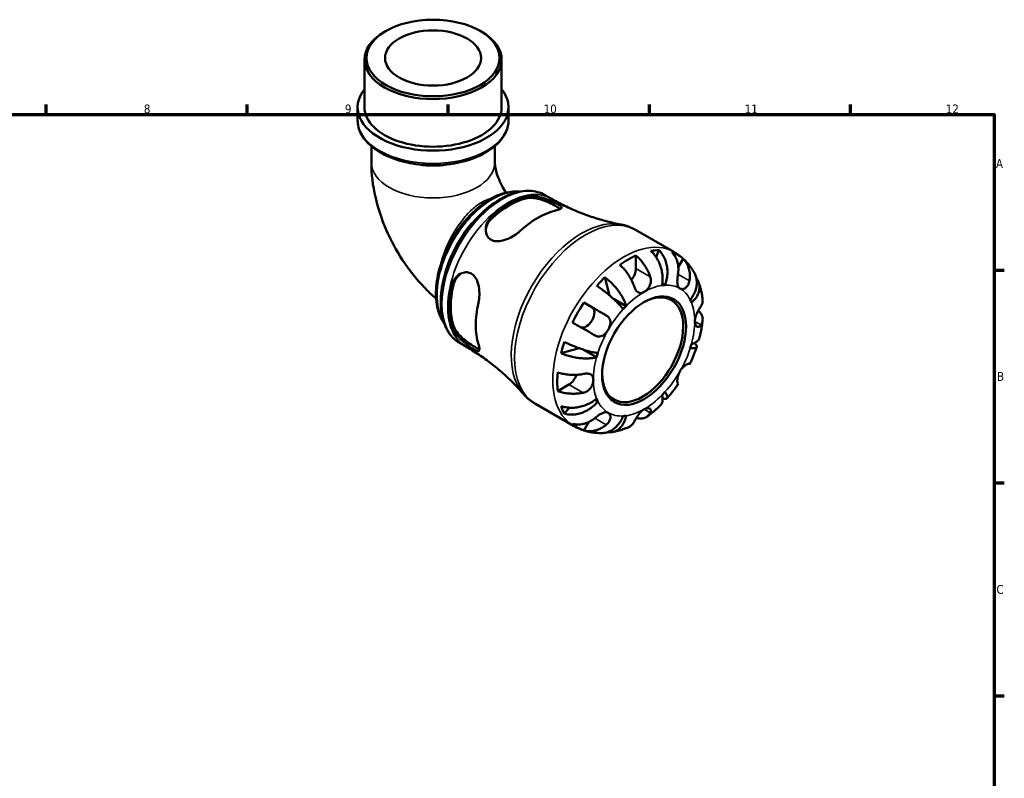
# Model space of a CAD drawing. Header units: millimetres. Extents: x 0 to 902, y -213 to 607.
# Tile 5 of 5: x 481 to 825, y 343 to 607. Entities that reach past the tile are written whole.
import ezdxf

# ---------------------------------------------------------------- set-up
doc = ezdxf.new("R2010")
doc.units = ezdxf.units.MM
for name, color, linetype, lineweight in [('Border (ANSI)', 7, 'Continuous', 70), ('Visible (ANSI)', 7, 'Continuous', 50), ('Visible Narrow (ANSI)', 7, 'Continuous', 35)]:
    doc.layers.add(name, color=color, linetype=linetype, lineweight=lineweight)
doc.styles.add('Note Text (ANSI)', font='tahoma.ttf')

# ---------------------------------------------------------------- blocks, each defined once
blk = doc.blocks.new('Borders Default Border')
at = {"layer": 'Border (ANSI)'}
for p, q in [((490.58, 574), (490.58, 577.45)), ((560.67, 574), (560.67, 577.45)), ((630.75, 574), (630.75, 577.45)), ((700.83, 574), (700.83, 577.45)), ((770.92, 574), (770.92, 577.45)), ((821, 519.75), (824.45, 519.75)), ((821, 445.5), (824.45, 445.5)), ((821, 371.25), (824.45, 371.25))]:
    blk.add_line(p, q, dxfattribs=at)
at = {"layer": 'Border (ANSI)', "flags": 128}
blk.add_lwpolyline([(20, 20), (20, 574), (821, 574), (821, 20), (20, 20)], dxfattribs=at)
at = {"layer": 'Border (ANSI)', "attachment_point": 7, "style": 'Note Text (ANSI)'}
for s, insert, char_height in [('8', (524.63, 574.33), 3.05), ('9', (594.7, 574.34), 3.05), ('10', (663.96, 574.34), 3.048), ('11', (734.04, 574.4), 3.048), ('12', (804.13, 574.4), 3.048), ('A', (821.63, 555.35), 3.05), ('B', (821.99, 481.1), 3.05), ('C', (821.8, 406.8), 3.05)]:
    blk.add_mtext(s, dxfattribs=dict(at, insert=insert, char_height=char_height))

msp = doc.modelspace()

# ---------------------------------------------------------------- linework, layer by layer
at = {"layer": 'Visible (ANSI)'}
for p, q in [((608.971, 603.087), (608.474, 602.798)), ((641.909, 603.087), (642.406, 602.798)), ((601.538, 576.507), (601.538, 593.103)), ((649.341, 576.507), (649.341, 593.103)), ((599.148, 572.017), (599.148, 576.507)), ((651.731, 572.017), (651.731, 576.507)), ((603.928, 562.908), (603.928, 557.266)), ((646.951, 562.908), (646.951, 557.266)), ((664.416, 545.88), (666.438, 544.715)), ((696.049, 533.722), (709.374, 526.049)), ((704.137, 526.685), (703.175, 524.242)), ((696.151, 524.793), (696.151, 520.241)), ((712.606, 523.679), (710.912, 520.745)), ((685.341, 517.219), (686.965, 510.896)), ((706.263, 514.464), (705.325, 515.004)), ((678.038, 508.398), (680.822, 506.783)), ((692.74, 507.177), (688.269, 509.752)), ((634.724, 494.318), (636.746, 493.154)), ((676.369, 492.478), (670.046, 490.727)), ((682.439, 489.335), (677.87, 491.966)), ((672.816, 479.825), (668.879, 477.558)), ((682.872, 473.949), (681.932, 474.49)), ((661.117, 473.061), (674.442, 465.388)), ((672.866, 471.74), (671.22, 469.672)), ((679.748, 466.768), (678.038, 463.807))]:
    msp.add_line(p, q, dxfattribs=at)
for centre, major_axis, ratio in [((625.44, 593.675), (-23.201, 0), 0.5758617), ((625.44, 593.675), (-16.731, 0), 0.5758617), ((698.979, 491.646), (-10.33, -17.938), 0.5780931)]:
    msp.add_ellipse(centre, major_axis=major_axis, ratio=ratio, dxfattribs=at)
for centre, major_axis, ratio, start_param, end_param in [((625.44, 593.103), (-23.901, 0), 0.5758617, 5.5016397, 10.2063236), ((625.44, 576.507), (-26.292, 0), 0.5758617, 5.8534856, 9.8544776), ((625.44, 576.507), (-23.901, 0), 0.5758617, 0, 3.1415927), ((652.045, 518.674), (14.847, 25.782), 0.5780931, 0.4831892, 1.0837397), ((652.045, 518.674), (14.447, 25.088), 0.5780931, 0.4746049, 1.092324), ((661.944, 512.973), (-15.245, -26.474), 0.5780931, 3.6328631, 4.2172511), ((693.322, 494.904), (17.365, 30.155), 0.5780931, 0.328385, 0.4531457), ((693.322, 494.904), (17.365, 30.155), 0.5780931, 6.1660477, 6.3964555), ((693.322, 494.904), (17.365, 30.155), 0.5780931, 0.6682605, 0.8986684), ((693.322, 518.613), (-1.996, -3.466), 0.5780931, 1.2293367, 2.3542608), ((693.322, 494.904), (17.365, 30.155), 0.5780931, 1.1137832, 1.2385439), ((652.045, 518.674), (14.847, 25.782), 0.5780931, 2.0539855, 2.654536), ((652.045, 518.674), (14.447, 25.088), 0.5780931, 2.0454012, 2.6631203), ((698.484, 491.931), (9.981, 17.332), 0.5780931, 2.3715442, 7.0532338), ((698.979, 491.646), (12.476, 21.665), 0.5780931, 0.3587599, 0.4227708), ((661.944, 512.973), (-15.245, -26.474), 0.5780931, 5.2036594, 5.7880475), ((693.322, 494.904), (17.365, 30.155), 0.5780931, 1.4536587, 1.6840665), ((698.979, 491.646), (12.476, 21.665), 0.5780931, 5.8565471, 5.920558), ((678.822, 503.318), (1.996, 3.466), 0.5780931, 3.2060129, 6.2812516), ((698.979, 491.646), (-12.476, -21.665), 0.5780931, 4.2857507, 4.3497617), ((693.322, 494.904), (17.365, 30.155), 0.5780931, 1.8991814, 2.023942), ((698.979, 491.646), (-12.476, -21.665), 0.5780931, 5.0711489, 5.1351598), ((698.979, 491.646), (12.476, 21.665), 0.5780931, 5.0711489, 5.1351598), ((693.322, 494.904), (17.365, 30.155), 0.5780931, 2.2390569, 2.4694647), ((672.816, 483.095), (-1.996, -3.466), 0.5780931, 0.7834645, 1.9156896), ((698.979, 491.646), (12.476, 21.665), 0.5780931, 4.2857507, 4.3497617), ((698.979, 491.646), (-12.476, -21.665), 0.5780931, 5.8565471, 5.920558), ((693.322, 494.904), (-17.365, -30.155), 0.5780931, 5.8261722, 5.9509328), ((698.979, 491.646), (-12.476, -21.665), 0.5780931, 0.3587599, 0.4227708), ((693.322, 494.904), (-17.365, -30.155), 0.5780931, 6.1660477, 6.3964555)]:
    msp.add_ellipse(centre, major_axis=major_axis, ratio=ratio, start_param=start_param, end_param=end_param, dxfattribs=at)
for points, knots in [([(599.148, 572.017), (599.148, 570.398), (599.563, 568.783), (601.17, 565.681), (602.4, 564.203), (605.594, 561.497), (607.602, 560.287), (612.152, 558.305), (614.7, 557.538), (620.058, 556.521), (622.867, 556.269), (628.471, 556.298), (631.266, 556.578), (636.578, 557.646), (639.094, 558.434), (643.601, 560.463), (645.592, 561.705), (648.81, 564.544), (650.048, 566.141), (651.417, 569.197), (651.731, 570.606), (651.731, 572.017)], [3.9269908, 3.9269908, 3.9269908, 3.9269908, 4.2168002, 4.2168002, 4.5239754, 4.5239754, 4.8503576, 4.8503576, 5.1793387, 5.1793387, 5.5068133, 5.5068133, 5.8336304, 5.8336304, 6.1611757, 6.1611757, 6.4902057, 6.4902057, 6.8160213, 6.8160213, 7.0685835, 7.0685835, 7.0685835, 7.0685835]), ([(603.928, 557.266), (603.928, 553.151), (604.442, 549.135), (606.229, 541.303), (607.507, 537.487), (610.705, 530.12), (612.626, 526.57), (617.037, 519.852), (619.526, 516.684), (623.622, 512.371), (625.019, 511.027), (626.484, 509.753)], [3.1415927, 3.1415927, 3.1415927, 3.1415927, 3.4364178, 3.4364178, 3.731243, 3.731243, 4.0260682, 4.0260682, 4.3208934, 4.3208934, 4.4632005, 4.4632005, 4.4632005, 4.4632005]), ([(646.951, 557.266), (646.951, 557.014), (646.97, 556.631), (647.099, 555.647), (647.212, 555.036), (647.571, 553.625), (647.826, 552.814), (648.494, 551.066), (648.917, 550.125), (649.843, 548.351), (650.335, 547.517), (650.859, 546.727)], [3.14159265, 3.14159265, 3.14159265, 3.14159265, 3.30332528, 3.30332528, 3.47322959, 3.47322959, 3.65688591, 3.65688591, 3.85384725, 3.85384725, 4.03343137, 4.03343137, 4.03343137, 4.03343137]), ([(655.506, 547.085), (655.266, 547.11), (655.024, 547.127), (653.842, 547.176), (652.877, 547.109), (650.884, 546.768), (649.853, 546.486), (647.763, 545.714), (646.702, 545.22), (644.587, 544.033), (643.532, 543.34), (641.459, 541.778), (640.44, 540.909), (638.464, 539.019), (637.507, 538), (635.676, 535.837), (634.802, 534.695), (633.158, 532.316), (632.388, 531.079), (630.968, 528.542), (630.319, 527.241), (629.157, 524.607), (628.645, 523.272), (627.772, 520.603), (627.41, 519.267), (626.849, 516.625), (626.649, 515.32), (626.42, 512.769), (626.39, 511.526), (626.507, 509.133), (626.653, 507.983), (627.122, 505.817), (627.442, 504.798), (628.226, 502.99), (628.674, 502.188), (629.195, 501.46)], [7.3242718, 7.3242718, 7.3242718, 7.3242718, 7.3643572, 7.3643572, 7.5183961, 7.5183961, 7.6780925, 7.6780925, 7.8410851, 7.8410851, 8.0052848, 8.0052848, 8.1695713, 8.1695713, 8.3335333, 8.3335333, 8.4971272, 8.4971272, 8.6604676, 8.6604676, 8.8237529, 8.8237529, 8.9871316, 8.9871316, 9.1507791, 9.1507791, 9.3147994, 9.3147994, 9.4791328, 9.4791328, 9.6433179, 9.6433179, 9.8059228, 9.8059228, 9.9545691, 9.9545691, 9.9545691, 9.9545691]), ([(664.416, 545.88), (662.823, 546.797), (660.998, 547.301), (657.031, 547.465), (654.878, 547.084), (650.413, 545.459), (648.094, 544.167), (643.586, 540.813), (641.398, 538.745), (637.382, 534.059), (635.552, 531.444), (632.424, 525.927), (631.125, 523.026), (629.184, 517.213), (628.544, 514.303), (628, 508.747), (628.1, 506.103), (629.07, 501.364), (629.936, 499.262), (632.147, 496.21), (633.346, 495.111), (634.724, 494.318)], [5.4997209, 5.4997209, 5.4997209, 5.4997209, 5.7929356, 5.7929356, 6.1019464, 6.1019464, 6.4276795, 6.4276795, 6.7555425, 6.7555425, 7.0820997, 7.0820997, 7.4080963, 7.4080963, 7.7347334, 7.7347334, 8.0626536, 8.0626536, 8.3877728, 8.3877728, 8.6413135, 8.6413135, 8.6413135, 8.6413135]), ([(658.267, 545.492), (658.472, 545.537), (658.689, 545.57), (659.587, 545.656), (660.342, 545.619), (662.069, 545.356), (663.056, 545.101), (664.813, 544.523), (665.581, 544.229), (666.881, 543.683), (667.416, 543.44), (668.384, 542.972), (668.801, 542.753), (669.583, 542.293), (669.886, 542.071), (670.269, 541.622), (670.269, 541.41), (669.876, 541.026), (669.508, 540.852), (668.733, 540.613), (668.465, 540.542), (668.167, 540.474)], [-2.4578268, -2.4578268, -2.4578268, -2.4578268, -2.3666352, -2.3666352, -2.0973585, -2.0973585, -1.7850668, -1.7850668, -1.5391239, -1.5391239, -1.3442775, -1.3442775, -1.1470909, -1.1470909, -0.8924186, -0.8924186, -0.5700865, -0.5700865, -0.2686379, -0.2686379, -0.135989, -0.135989, -0.135989, -0.135989]), ([(658.267, 544.805), (658.915, 544.939), (659.728, 544.957), (661.492, 544.743), (662.444, 544.513), (664.173, 543.961), (665.072, 543.61), (666.755, 542.854), (667.54, 542.45), (668.794, 541.728), (669.325, 541.374), (669.703, 541.042), (669.729, 541.018), (669.754, 540.995)], [1.0675684, 1.0675684, 1.0675684, 1.0675684, 1.3561218, 1.3561218, 1.6446752, 1.6446752, 1.9107156, 1.9107156, 2.1767561, 2.1767561, 2.4427965, 2.4427965, 2.4630909, 2.4630909, 2.4630909, 2.4630909]), ([(666.438, 544.715), (668.028, 543.8), (669.649, 542.94), (672.925, 541.344), (674.581, 540.607), (677.894, 539.266), (679.552, 538.661), (682.84, 537.583), (684.47, 537.109), (687.674, 536.29), (689.247, 535.944), (690.78, 535.657)], [5.49972085, 5.49972085, 5.49972085, 5.49972085, 5.5397163, 5.5397163, 5.57971174, 5.57971174, 5.61970719, 5.61970719, 5.65970263, 5.65970263, 5.69969808, 5.69969808, 5.69969808, 5.69969808]), ([(655.722, 533.307), (655.459, 533.064), (655.177, 532.826), (654.159, 532.035), (653.357, 531.521), (651.633, 530.626), (650.706, 530.253), (648.962, 529.812), (648.141, 529.718), (646.802, 529.838), (646.269, 529.98), (645.349, 530.448), (644.968, 530.757), (644.286, 531.595), (644.031, 532.145), (643.719, 533.496), (643.735, 534.317), (644.125, 535.958), (644.514, 536.778), (645.3, 537.796), (645.549, 538.07), (645.822, 538.325)], [-2.480382, -2.480382, -2.480382, -2.480382, -2.3632864, -2.3632864, -2.0797682, -2.0797682, -1.7797913, -1.7797913, -1.5082102, -1.5082102, -1.3050069, -1.3050069, -1.1133462, -1.1133462, -0.8807716, -0.8807716, -0.5859506, -0.5859506, -0.278928, -0.278928, -0.1569413, -0.1569413, -0.1569413, -0.1569413]), ([(643.786, 533.459), (643.833, 534.111), (643.995, 534.795), (644.63, 536.263), (645.174, 537.026), (645.822, 537.638)], [0.59173766, 0.59173766, 0.59173766, 0.59173766, 0.82063425, 0.82063425, 1.10918766, 1.10918766, 1.10918766, 1.10918766]), ([(696.049, 533.722), (695.722, 533.91), (695.388, 534.087), (694.711, 534.417), (694.366, 534.571), (693.668, 534.854), (693.314, 534.983), (692.6, 535.217), (692.24, 535.322), (691.513, 535.508), (691.147, 535.588), (690.78, 535.657)], [5.49972085, 5.49972085, 5.49972085, 5.49972085, 5.5397163, 5.5397163, 5.57971174, 5.57971174, 5.61970719, 5.61970719, 5.65970263, 5.65970263, 5.69969808, 5.69969808, 5.69969808, 5.69969808]), ([(705.218, 514.362), (705.328, 514.917), (705.405, 515.548), (705.454, 516.843), (705.426, 517.506), (705.294, 518.723), (705.178, 519.389), (704.847, 520.697), (704.633, 521.339), (704.17, 522.477), (703.88, 523.076), (703.222, 524.201), (702.854, 524.726), (702.141, 525.601), (701.733, 526.032), (701.303, 526.411)], [4.4593823, 4.4593823, 4.4593823, 4.4593823, 4.6457401, 4.6457401, 4.832098, 4.832098, 5.0177489, 5.0177489, 5.2033998, 5.2033998, 5.388581, 5.388581, 5.5737621, 5.5737621, 5.753847, 5.753847, 5.753847, 5.753847]), ([(704.137, 526.685), (704.543, 526.305), (704.915, 525.87), (705.543, 524.987), (705.854, 524.456), (706.376, 523.318), (706.588, 522.711), (706.891, 521.558), (707.011, 520.906), (707.137, 519.579), (707.144, 518.903), (707.067, 517.666), (706.977, 516.991), (706.686, 515.673), (706.486, 515.03), (706.263, 514.464)], [0.1897184, 0.1897184, 0.1897184, 0.1897184, 0.3698032, 0.3698032, 0.5549844, 0.5549844, 0.7401655, 0.7401655, 0.9258164, 0.9258164, 1.1114673, 1.1114673, 1.2978252, 1.2978252, 1.484183, 1.484183, 1.484183, 1.484183]), ([(710.8, 518.312), (710.874, 518.775), (710.921, 519.262), (710.951, 520.383), (710.905, 521.014), (710.726, 522.13), (710.577, 522.718), (710.161, 523.823), (709.895, 524.34), (709.335, 525.201), (708.992, 525.626), (708.606, 526)], [4.90264375, 4.90264375, 4.90264375, 4.90264375, 5.04224508, 5.04224508, 5.22854914, 5.22854914, 5.41380406, 5.41380406, 5.59905898, 5.59905898, 5.77859995, 5.77859995, 5.77859995, 5.77859995]), ([(716.537, 518.686), (716.21, 519.273), (715.853, 519.848), (715.077, 520.968), (714.657, 521.513), (713.756, 522.56), (713.274, 523.063), (712.252, 524.018), (711.711, 524.468), (710.578, 525.308), (709.986, 525.696), (709.374, 526.049)], [5.16582844, 5.16582844, 5.16582844, 5.16582844, 5.23260693, 5.23260693, 5.29938541, 5.29938541, 5.36616389, 5.36616389, 5.43294237, 5.43294237, 5.49972085, 5.49972085, 5.49972085, 5.49972085]), ([(696.151, 524.793), (696.602, 524.425), (697.044, 524.01), (697.838, 523.171), (698.261, 522.669), (699.052, 521.6), (699.419, 521.033), (700.037, 519.96), (700.345, 519.355), (700.808, 518.281), (700.984, 517.817), (701.129, 517.375)], [0.18972425, 0.18972425, 0.18972425, 0.18972425, 0.36926522, 0.36926522, 0.55452014, 0.55452014, 0.73977506, 0.73977506, 0.92607912, 0.92607912, 1.06568045, 1.06568045, 1.06568045, 1.06568045]), ([(712.606, 523.679), (712.992, 523.305), (713.335, 522.88), (713.895, 522.019), (714.161, 521.502), (714.577, 520.396), (714.726, 519.808), (714.905, 518.692), (714.951, 518.062), (714.921, 516.94), (714.874, 516.454), (714.8, 515.991)], [0.18972425, 0.18972425, 0.18972425, 0.18972425, 0.36926522, 0.36926522, 0.55452014, 0.55452014, 0.73977506, 0.73977506, 0.92607912, 0.92607912, 1.06568045, 1.06568045, 1.06568045, 1.06568045]), ([(631.949, 514.296), (632.012, 514.569), (632.091, 514.836), (632.464, 515.86), (632.873, 516.549), (633.963, 517.799), (634.677, 518.322), (636.056, 518.88), (636.695, 518.993), (637.818, 518.906), (638.296, 518.766), (639.187, 518.276), (639.586, 517.932), (640.377, 516.955), (640.722, 516.281), (641.305, 514.597), (641.491, 513.547), (641.629, 511.478), (641.598, 510.46), (641.42, 509.065), (641.347, 508.651), (641.258, 508.255)], [-2.4578268, -2.4578268, -2.4578268, -2.4578268, -2.3666352, -2.3666352, -2.0973585, -2.0973585, -1.7850668, -1.7850668, -1.5391239, -1.5391239, -1.3442775, -1.3442775, -1.1470909, -1.1470909, -0.8924186, -0.8924186, -0.5700865, -0.5700865, -0.2686379, -0.2686379, -0.135989, -0.135989, -0.135989, -0.135989]), ([(632.543, 514.638), (632.749, 515.506), (633.139, 516.36), (634.097, 517.651), (634.613, 518.137), (635.16, 518.505)], [1.06756841, 1.06756841, 1.06756841, 1.06756841, 1.35612182, 1.35612182, 1.58657376, 1.58657376, 1.58657376, 1.58657376]), ([(695.472, 514.117), (695.327, 514.559), (695.151, 515.023), (694.688, 516.097), (694.38, 516.702), (693.762, 517.776), (693.395, 518.343), (692.605, 519.412), (692.181, 519.913), (691.387, 520.752), (690.946, 521.168), (690.494, 521.535)], [4.90264375, 4.90264375, 4.90264375, 4.90264375, 5.04224508, 5.04224508, 5.22854914, 5.22854914, 5.41380406, 5.41380406, 5.59905898, 5.59905898, 5.77859995, 5.77859995, 5.77859995, 5.77859995]), ([(711.479, 513.297), (711.331, 513.383), (711.2, 513.497), (710.967, 513.788), (710.869, 513.967), (710.686, 514.458), (710.621, 514.789), (710.558, 515.512), (710.557, 515.892), (710.59, 516.571), (710.614, 516.855), (710.673, 517.418), (710.708, 517.694), (710.764, 518.082), (710.782, 518.198), (710.8, 518.312)], [0, 0, 0, 0, 0.08884908, 0.08884908, 0.18379648, 0.18379648, 0.31419699, 0.31419699, 0.43784665, 0.43784665, 0.52411276, 0.52411276, 0.60765264, 0.60765264, 0.6434969, 0.6434969, 0.6434969, 0.6434969]), ([(715.086, 509.343), (715.465, 509.819), (715.835, 510.364), (716.458, 511.488), (716.711, 512.069), (717.075, 513.139), (717.219, 513.728), (717.374, 514.893), (717.384, 515.469), (717.3, 516.494), (717.197, 517.038), (716.899, 517.955), (716.729, 518.339), (716.537, 518.686)], [4.4593823, 4.4593823, 4.4593823, 4.4593823, 4.6457401, 4.6457401, 4.832098, 4.832098, 5.0177489, 5.0177489, 5.2033998, 5.2033998, 5.388581, 5.388581, 5.5333978, 5.5333978, 5.5333978, 5.5333978]), ([(685.341, 517.219), (685.818, 516.867), (686.296, 516.476), (687.174, 515.696), (687.653, 515.235), (688.577, 514.263), (689.021, 513.753), (689.793, 512.794), (690.192, 512.257), (690.92, 511.178), (691.249, 510.636), (691.787, 509.652), (692.045, 509.122), (692.467, 508.098), (692.63, 507.605), (692.74, 507.177)], [0.1897184, 0.1897184, 0.1897184, 0.1897184, 0.3698032, 0.3698032, 0.5549844, 0.5549844, 0.7401655, 0.7401655, 0.9258164, 0.9258164, 1.1114673, 1.1114673, 1.2978252, 1.2978252, 1.484183, 1.484183, 1.484183, 1.484183]), ([(701.129, 517.375), (701.195, 517.174), (701.246, 516.968), (701.314, 516.563), (701.333, 516.365), (701.342, 515.917), (701.325, 515.668), (701.216, 514.982), (701.078, 514.558), (700.665, 513.714), (700.382, 513.312), (699.725, 512.598), (699.353, 512.3), (698.979, 512.085)], [-0.64798358, -0.64798358, -0.64798358, -0.64798358, -0.58129223, -0.58129223, -0.51957432, -0.51957432, -0.44316993, -0.44316993, -0.3085364, -0.3085364, -0.15881239, -0.15881239, 0, 0, 0, 0]), ([(714.8, 515.991), (714.779, 515.859), (714.753, 515.73), (714.66, 515.345), (714.577, 515.099), (714.365, 514.624), (714.236, 514.399), (713.88, 513.912), (713.639, 513.678), (713.061, 513.282), (712.722, 513.156), (712.059, 513.081), (711.743, 513.143), (711.479, 513.297)], [-0.64434498, -0.64434498, -0.64434498, -0.64434498, -0.60308586, -0.60308586, -0.52007987, -0.52007987, -0.43273909, -0.43273909, -0.31000661, -0.31000661, -0.15868997, -0.15868997, 0, 0, 0, 0]), ([(717.213, 516.864), (717.32, 516.729), (717.417, 516.593), (717.745, 516.084), (717.953, 515.652), (718.231, 514.748), (718.301, 514.276), (718.32, 513.397), (718.27, 512.907), (718.03, 511.93), (717.841, 511.442), (717.391, 510.563), (717.089, 510.091), (716.366, 509.187), (715.944, 508.756), (715.519, 508.384)], [0.3030399, 0.3030399, 0.3030399, 0.3030399, 0.3698032, 0.3698032, 0.5549844, 0.5549844, 0.7401655, 0.7401655, 0.9258164, 0.9258164, 1.1114673, 1.1114673, 1.2978252, 1.2978252, 1.484183, 1.484183, 1.484183, 1.484183]), ([(719.387, 509.467), (719.341, 509.871), (719.286, 510.273), (719.16, 511.077), (719.088, 511.477), (718.926, 512.276), (718.836, 512.674), (718.636, 513.467), (718.526, 513.862), (718.286, 514.648), (718.157, 515.039), (718.016, 515.427)], [4.83560922, 4.83560922, 4.83560922, 4.83560922, 4.87762751, 4.87762751, 4.91964579, 4.91964579, 4.96166407, 4.96166407, 5.00368235, 5.00368235, 5.04570064, 5.04570064, 5.04570064, 5.04570064]), ([(691.695, 506.074), (691.472, 506.384), (691.185, 506.746), (690.522, 507.515), (690.146, 507.921), (689.399, 508.684), (688.961, 509.112), (688.029, 509.975), (687.535, 510.412), (686.603, 511.203), (686.08, 511.63), (685.021, 512.459), (684.484, 512.859), (683.521, 513.55), (683.007, 513.903), (682.507, 514.229)], [4.4593823, 4.4593823, 4.4593823, 4.4593823, 4.6457401, 4.6457401, 4.832098, 4.832098, 5.0177489, 5.0177489, 5.2033998, 5.2033998, 5.388581, 5.388581, 5.5737621, 5.5737621, 5.753847, 5.753847, 5.753847, 5.753847]), ([(698.979, 512.085), (698.713, 511.932), (698.449, 511.823), (697.902, 511.693), (697.623, 511.687), (697.106, 511.809), (696.87, 511.931), (696.459, 512.274), (696.283, 512.477), (696.02, 512.872), (695.925, 513.038), (695.756, 513.377), (695.681, 513.548), (695.563, 513.853), (695.516, 513.983), (695.472, 514.117)], [0, 0, 0, 0, 0.11274969, 0.11274969, 0.24046199, 0.24046199, 0.3630761, 0.3630761, 0.46982648, 0.46982648, 0.53680834, 0.53680834, 0.59738122, 0.59738122, 0.64072731, 0.64072731, 0.64072731, 0.64072731]), ([(678.038, 508.398), (678.556, 508.1), (679.096, 507.788), (680.123, 507.195), (680.705, 506.86), (681.871, 506.187), (682.455, 505.849), (683.512, 505.239), (684.081, 504.91), (685.038, 504.356), (685.436, 504.127), (685.8, 503.916)], [0.18972425, 0.18972425, 0.18972425, 0.18972425, 0.36926522, 0.36926522, 0.55452014, 0.55452014, 0.73977506, 0.73977506, 0.92607912, 0.92607912, 1.06568045, 1.06568045, 1.06568045, 1.06568045]), ([(718.806, 507.116), (718.971, 507.378), (719.11, 507.66), (719.344, 508.329), (719.407, 508.719), (719.409, 509.203), (719.402, 509.334), (719.386, 509.467)], [4.90264375, 4.90264375, 4.90264375, 4.90264375, 5.04224508, 5.04224508, 5.22854914, 5.22854914, 5.2944972, 5.2944972, 5.2944972, 5.2944972]), ([(716.657, 501.826), (716.657, 502.102), (716.687, 502.394), (716.81, 503.028), (716.908, 503.368), (717.202, 504.189), (717.419, 504.662), (717.805, 505.416), (717.963, 505.703), (718.233, 506.174), (718.346, 506.364), (718.562, 506.724), (718.665, 506.89), (718.776, 507.067), (718.791, 507.091), (718.806, 507.116)], [-2.77804136, -2.77804136, -2.77804136, -2.77804136, -2.67672151, -2.67672151, -2.56558131, -2.56558131, -2.40960112, -2.40960112, -2.30519389, -2.30519389, -2.22617552, -2.22617552, -2.14450488, -2.14450488, -2.1308178, -2.1308178, -2.1308178, -2.1308178]), ([(717.901, 505.587), (718.201, 505.309), (718.455, 505.02), (718.89, 504.414), (719.09, 504.041), (719.35, 503.28), (719.41, 502.892), (719.407, 502.179), (719.344, 501.788), (719.11, 501.12), (718.971, 500.837), (718.806, 500.575)], [0.21289028, 0.21289028, 0.21289028, 0.21289028, 0.36926522, 0.36926522, 0.55452014, 0.55452014, 0.73977506, 0.73977506, 0.92607912, 0.92607912, 1.06568045, 1.06568045, 1.06568045, 1.06568045]), ([(681.8, 496.988), (681.436, 497.198), (681.038, 497.428), (680.081, 497.982), (679.512, 498.311), (678.455, 498.921), (677.871, 499.259), (676.705, 499.932), (676.123, 500.267), (675.096, 500.86), (674.556, 501.171), (674.038, 501.47)], [4.90264375, 4.90264375, 4.90264375, 4.90264375, 5.04224508, 5.04224508, 5.22854914, 5.22854914, 5.41380406, 5.41380406, 5.59905898, 5.59905898, 5.77859995, 5.77859995, 5.77859995, 5.77859995]), ([(685.8, 503.916), (685.904, 503.856), (686.003, 503.792), (686.289, 503.585), (686.461, 503.429), (686.768, 503.074), (686.898, 502.875), (687.142, 502.357), (687.225, 502.027), (687.279, 501.243), (687.22, 500.788), (686.954, 499.841), (686.743, 499.358), (686.479, 498.9)], [-0.64434498, -0.64434498, -0.64434498, -0.64434498, -0.60308586, -0.60308586, -0.52007987, -0.52007987, -0.43273909, -0.43273909, -0.31000661, -0.31000661, -0.15868997, -0.15868997, 0, 0, 0, 0]), ([(718.806, 500.575), (718.751, 500.488), (718.693, 500.407), (718.534, 500.22), (718.43, 500.126), (718.2, 499.98), (718.074, 499.932), (717.759, 499.891), (717.57, 499.934), (717.185, 500.174), (717.001, 500.399), (716.732, 501.008), (716.657, 501.394), (716.657, 501.826)], [-0.64008532, -0.64008532, -0.64008532, -0.64008532, -0.59222185, -0.59222185, -0.51595037, -0.51595037, -0.43235608, -0.43235608, -0.30863031, -0.30863031, -0.15844955, -0.15844955, 0, 0, 0, 0]), ([(718.257, 496.001), (718.364, 496.413), (718.464, 496.826), (718.654, 497.651), (718.743, 498.064), (718.907, 498.892), (718.983, 499.306), (719.122, 500.134), (719.185, 500.548), (719.298, 501.376), (719.348, 501.791), (719.391, 502.205)], [4.37306584, 4.37306584, 4.37306584, 4.37306584, 4.41560022, 4.41560022, 4.4581346, 4.4581346, 4.50066899, 4.50066899, 4.54320337, 4.54320337, 4.58573775, 4.58573775, 4.58573775, 4.58573775]), ([(641.258, 493.866), (641.337, 493.608), (641.402, 493.368), (641.579, 492.616), (641.623, 492.21), (641.537, 491.644), (641.395, 491.498), (640.905, 491.497), (640.575, 491.614), (639.8, 492.023), (639.41, 492.259), (638.543, 492.832), (638.085, 493.153), (637.016, 493.946), (636.412, 494.423), (635.084, 495.565), (634.38, 496.241), (633.152, 497.646), (632.636, 498.376), (632.146, 499.364), (632.033, 499.639), (631.949, 499.907)], [-2.480382, -2.480382, -2.480382, -2.480382, -2.3632864, -2.3632864, -2.0797682, -2.0797682, -1.7797913, -1.7797913, -1.5082102, -1.5082102, -1.3050069, -1.3050069, -1.1133462, -1.1133462, -0.8807716, -0.8807716, -0.5859506, -0.5859506, -0.278928, -0.278928, -0.1569413, -0.1569413, -0.1569413, -0.1569413]), ([(641.596, 492.204), (641.56, 492.214), (641.524, 492.226), (641.042, 492.386), (640.468, 492.667), (639.841, 493.028), (639.214, 493.389), (638.472, 493.866), (636.975, 494.944), (636.222, 495.548), (634.879, 496.77), (634.205, 497.481), (633.139, 498.904), (632.749, 499.619), (632.543, 500.249)], [-0.2884529, -0.2884529, -0.2884529, -0.2884529, -0.2660404, -0.2660404, 0, 0, 0, 0.2660404, 0.2660404, 0.5320808, 0.5320808, 0.8206342, 0.8206342, 1.1091877, 1.1091877, 1.1091877, 1.1091877]), ([(686.479, 498.9), (686.331, 498.644), (686.167, 498.397), (685.8, 497.92), (685.595, 497.692), (685.08, 497.213), (684.761, 496.989), (684.104, 496.679), (683.775, 496.592), (683.203, 496.556), (682.969, 496.573), (682.511, 496.669), (682.29, 496.744), (681.982, 496.888), (681.89, 496.936), (681.8, 496.988)], [0, 0, 0, 0, 0.08884908, 0.08884908, 0.18379648, 0.18379648, 0.31419699, 0.31419699, 0.43784665, 0.43784665, 0.52411276, 0.52411276, 0.60765264, 0.60765264, 0.6434969, 0.6434969, 0.6434969, 0.6434969]), ([(671.22, 494.68), (671.754, 494.411), (672.317, 494.143), (673.397, 493.655), (674.012, 493.391), (675.259, 492.888), (675.891, 492.649), (677.041, 492.237), (677.666, 492.027), (678.88, 491.65), (679.468, 491.483), (680.502, 491.217), (681.041, 491.093), (682.037, 490.901), (682.493, 490.832), (682.872, 490.792)], [0.1897184, 0.1897184, 0.1897184, 0.1897184, 0.3698032, 0.3698032, 0.5549844, 0.5549844, 0.7401655, 0.7401655, 0.9258164, 0.9258164, 1.1114673, 1.1114673, 1.2978252, 1.2978252, 1.484183, 1.484183, 1.484183, 1.484183]), ([(716.506, 494.305), (716.711, 494.125), (716.892, 493.944), (717.197, 493.572), (717.3, 493.389), (717.384, 493.089), (717.374, 492.946), (717.219, 492.713), (717.075, 492.624), (716.711, 492.504), (716.458, 492.463), (715.835, 492.441), (715.465, 492.46), (715.086, 492.5)], [0.4026033, 0.4026033, 0.4026033, 0.4026033, 0.5549844, 0.5549844, 0.7401655, 0.7401655, 0.9258164, 0.9258164, 1.1114673, 1.1114673, 1.2978252, 1.2978252, 1.484183, 1.484183, 1.484183, 1.484183]), ([(715.519, 493.958), (715.944, 494.075), (716.366, 494.229), (717.089, 494.588), (717.391, 494.794), (717.841, 495.204), (718.03, 495.446), (718.195, 495.802), (718.23, 495.901), (718.256, 496.002)], [4.45938231, 4.45938231, 4.45938231, 4.45938231, 4.64574015, 4.64574015, 4.83209799, 4.83209799, 5.0177489, 5.0177489, 5.08746099, 5.08746099, 5.08746099, 5.08746099]), ([(656.798, 476.647), (655.78, 477.828), (654.691, 479.016), (652.375, 481.376), (651.147, 482.548), (648.564, 484.851), (647.209, 485.981), (644.386, 488.173), (642.918, 489.235), (639.893, 491.268), (638.335, 492.238), (636.746, 493.154)], [2.15815097, 2.15815097, 2.15815097, 2.15815097, 2.19814642, 2.19814642, 2.23814186, 2.23814186, 2.27813731, 2.27813731, 2.31813275, 2.31813275, 2.3581282, 2.3581282, 2.3581282, 2.3581282]), ([(714.938, 487.004), (715.124, 487.391), (715.305, 487.779), (715.657, 488.56), (715.828, 488.953), (716.159, 489.74), (716.32, 490.136), (716.631, 490.93), (716.782, 491.328), (717.071, 492.127), (717.211, 492.527), (717.345, 492.929)], [4.05717495, 4.05717495, 4.05717495, 4.05717495, 4.09909647, 4.09909647, 4.141018, 4.141018, 4.18293952, 4.18293952, 4.22486105, 4.22486105, 4.26678257, 4.26678257, 4.26678257, 4.26678257]), ([(682.439, 489.335), (682.014, 489.217), (681.506, 489.113), (680.41, 488.968), (679.822, 488.928), (678.702, 488.903), (678.068, 488.917), (676.77, 489.009), (676.106, 489.087), (674.89, 489.277), (674.225, 489.406), (672.922, 489.72), (672.282, 489.904), (671.168, 490.274), (670.59, 490.491), (670.046, 490.727)], [4.4593823, 4.4593823, 4.4593823, 4.4593823, 4.6457401, 4.6457401, 4.832098, 4.832098, 5.0177489, 5.0177489, 5.2033998, 5.2033998, 5.388581, 5.388581, 5.5737621, 5.5737621, 5.753847, 5.753847, 5.753847, 5.753847]), ([(668.879, 484.098), (669.424, 483.891), (670.005, 483.718), (671.129, 483.451), (671.776, 483.335), (673.097, 483.185), (673.772, 483.151), (675.01, 483.152), (675.688, 483.189), (676.849, 483.323), (677.339, 483.404), (677.794, 483.498)], [0.18972425, 0.18972425, 0.18972425, 0.18972425, 0.36926522, 0.36926522, 0.55452014, 0.55452014, 0.73977506, 0.73977506, 0.92607912, 0.92607912, 1.06568045, 1.06568045, 1.06568045, 1.06568045]), ([(710.8, 480.158), (710.779, 480.17), (710.759, 480.189), (710.701, 480.265), (710.667, 480.341), (710.609, 480.553), (710.586, 480.69), (710.557, 481.085), (710.56, 481.365), (710.633, 482.076), (710.718, 482.516), (711.007, 483.449), (711.214, 483.934), (711.479, 484.392)], [-0.64434498, -0.64434498, -0.64434498, -0.64434498, -0.60308586, -0.60308586, -0.52007987, -0.52007987, -0.43273909, -0.43273909, -0.31000661, -0.31000661, -0.15868997, -0.15868997, 0, 0, 0, 0]), ([(711.479, 484.392), (711.627, 484.649), (711.791, 484.895), (712.156, 485.374), (712.357, 485.603), (712.847, 486.097), (713.137, 486.338), (713.671, 486.718), (713.911, 486.857), (714.261, 487.021), (714.387, 487.066), (714.593, 487.115), (714.674, 487.121), (714.76, 487.105), (714.782, 487.097), (714.8, 487.086)], [0, 0, 0, 0, 0.08884908, 0.08884908, 0.18379648, 0.18379648, 0.31419699, 0.31419699, 0.43784665, 0.43784665, 0.52411276, 0.52411276, 0.60765264, 0.60765264, 0.6434969, 0.6434969, 0.6434969, 0.6434969]), ([(714.8, 487.086), (714.874, 487.043), (714.921, 487.015), (714.951, 486.995), (714.905, 487.02), (714.798, 487.081), (714.779, 487.092), (714.757, 487.105)], [4.90264375, 4.90264375, 4.90264375, 4.90264375, 5.04224508, 5.04224508, 5.22854914, 5.22854914, 5.26459478, 5.26459478, 5.26459478, 5.26459478]), ([(677.794, 483.498), (677.946, 483.53), (678.097, 483.557), (678.484, 483.613), (678.714, 483.634), (679.179, 483.646), (679.408, 483.634), (679.939, 483.552), (680.215, 483.458), (680.727, 483.144), (680.937, 482.905), (681.229, 482.283), (681.301, 481.898), (681.301, 481.466)], [-0.64008532, -0.64008532, -0.64008532, -0.64008532, -0.59222185, -0.59222185, -0.51595037, -0.51595037, -0.43235608, -0.43235608, -0.30863031, -0.30863031, -0.15844955, -0.15844955, 0, 0, 0, 0]), ([(681.301, 481.466), (681.301, 481.19), (681.271, 480.898), (681.144, 480.266), (681.041, 479.929), (680.702, 479.135), (680.432, 478.692), (679.862, 478.044), (679.606, 477.814), (679.114, 477.47), (678.891, 477.343), (678.419, 477.131), (678.172, 477.047), (677.879, 476.976), (677.837, 476.967), (677.794, 476.958)], [-2.77804136, -2.77804136, -2.77804136, -2.77804136, -2.67672151, -2.67672151, -2.56558131, -2.56558131, -2.40960112, -2.40960112, -2.30519389, -2.30519389, -2.22617552, -2.22617552, -2.14450488, -2.14450488, -2.1308178, -2.1308178, -2.1308178, -2.1308178]), ([(677.794, 476.958), (677.339, 476.863), (676.849, 476.783), (675.688, 476.648), (675.01, 476.612), (673.772, 476.611), (673.097, 476.645), (671.776, 476.795), (671.129, 476.91), (670.005, 477.177), (669.424, 477.351), (668.879, 477.558)], [4.90264375, 4.90264375, 4.90264375, 4.90264375, 5.04224508, 5.04224508, 5.22854914, 5.22854914, 5.41380406, 5.41380406, 5.59905898, 5.59905898, 5.77859995, 5.77859995, 5.77859995, 5.77859995]), ([(706.263, 477.218), (706.486, 476.909), (706.686, 476.596), (706.977, 476.042), (707.067, 475.8), (707.144, 475.423), (707.137, 475.251), (707.011, 474.997), (706.891, 474.914), (706.588, 474.834), (706.376, 474.83), (705.906, 474.904), (705.664, 474.967), (705.412, 475.05)], [4.4593823, 4.4593823, 4.4593823, 4.4593823, 4.6457401, 4.6457401, 4.832098, 4.832098, 5.0177489, 5.0177489, 5.2033998, 5.2033998, 5.388581, 5.388581, 5.5372074, 5.5372074, 5.5372074, 5.5372074]), ([(707.011, 475.03), (707.291, 475.347), (707.569, 475.668), (708.115, 476.318), (708.385, 476.647), (708.917, 477.313), (709.179, 477.65), (709.695, 478.331), (709.949, 478.675), (710.45, 479.37), (710.696, 479.721), (710.938, 480.076)], [3.58721372, 3.58721372, 3.58721372, 3.58721372, 3.62913397, 3.62913397, 3.67105421, 3.67105421, 3.71297446, 3.71297446, 3.7548947, 3.7548947, 3.79681495, 3.79681495, 3.79681495, 3.79681495]), ([(710.938, 480.076), (710.938, 480.076), (710.937, 480.077), (710.921, 480.086), (710.874, 480.115), (710.8, 480.158)], [0.89843989, 0.89843989, 0.89843989, 0.89843989, 0.92607912, 0.92607912, 1.06568045, 1.06568045, 1.06568045, 1.06568045]), ([(656.798, 476.647), (657.042, 476.364), (657.296, 476.088), (657.821, 475.553), (658.093, 475.294), (658.654, 474.793), (658.943, 474.552), (659.538, 474.091), (659.843, 473.87), (660.469, 473.449), (660.79, 473.249), (661.117, 473.061)], [2.15815097, 2.15815097, 2.15815097, 2.15815097, 2.19814642, 2.19814642, 2.23814186, 2.23814186, 2.27813731, 2.27813731, 2.31813275, 2.31813275, 2.3581282, 2.3581282, 2.3581282, 2.3581282]), ([(670.046, 472.273), (670.59, 472.09), (671.168, 471.954), (672.282, 471.775), (672.922, 471.72), (674.225, 471.713), (674.89, 471.761), (676.106, 471.93), (676.77, 472.065), (678.068, 472.433), (678.702, 472.665), (679.822, 473.159), (680.41, 473.466), (681.506, 474.154), (682.014, 474.536), (682.439, 474.908)], [0.1897184, 0.1897184, 0.1897184, 0.1897184, 0.3698032, 0.3698032, 0.5549844, 0.5549844, 0.7401655, 0.7401655, 0.9258164, 0.9258164, 1.1114673, 1.1114673, 1.2978252, 1.2978252, 1.484183, 1.484183, 1.484183, 1.484183]), ([(682.872, 473.949), (682.493, 473.473), (682.037, 472.978), (681.041, 472.068), (680.502, 471.652), (679.468, 470.968), (678.88, 470.635), (677.666, 470.08), (677.041, 469.857), (675.891, 469.543), (675.259, 469.422), (674.012, 469.304), (673.397, 469.307), (672.317, 469.408), (671.754, 469.511), (671.22, 469.672)], [4.4593823, 4.4593823, 4.4593823, 4.4593823, 4.6457401, 4.6457401, 4.832098, 4.832098, 5.0177489, 5.0177489, 5.2033998, 5.2033998, 5.388581, 5.388581, 5.5737621, 5.5737621, 5.753847, 5.753847, 5.753847, 5.753847]), ([(704.805, 472.705), (704.88, 472.779), (704.95, 472.861), (705.178, 473.185), (705.294, 473.471), (705.426, 474.069), (705.454, 474.435), (705.405, 475.244), (705.328, 475.687), (705.218, 476.115)], [0.85526472, 0.85526472, 0.85526472, 0.85526472, 0.92581641, 0.92581641, 1.11146732, 1.11146732, 1.29782516, 1.29782516, 1.484183, 1.484183, 1.484183, 1.484183]), ([(681.8, 468.083), (681.904, 468.167), (682.009, 468.251), (682.331, 468.504), (682.552, 468.671), (683.011, 469.003), (683.249, 469.166), (683.819, 469.529), (684.146, 469.714), (684.851, 470.036), (685.216, 470.148), (685.902, 470.209), (686.214, 470.149), (686.479, 469.996)], [-0.64434498, -0.64434498, -0.64434498, -0.64434498, -0.60308586, -0.60308586, -0.52007987, -0.52007987, -0.43273909, -0.43273909, -0.31000661, -0.31000661, -0.15868997, -0.15868997, 0, 0, 0, 0]), ([(695.472, 466.699), (695.521, 466.791), (695.573, 466.889), (695.717, 467.156), (695.814, 467.333), (696.035, 467.727), (696.16, 467.944), (696.496, 468.503), (696.715, 468.847), (697.242, 469.596), (697.553, 469.988), (698.237, 470.693), (698.605, 470.992), (698.979, 471.207)], [-0.64008532, -0.64008532, -0.64008532, -0.64008532, -0.59222185, -0.59222185, -0.51595037, -0.51595037, -0.43235608, -0.43235608, -0.30863031, -0.30863031, -0.15844955, -0.15844955, 0, 0, 0, 0]), ([(698.979, 471.207), (699.218, 471.345), (699.456, 471.447), (699.938, 471.582), (700.178, 471.608), (700.697, 471.566), (700.945, 471.458), (701.222, 471.171), (701.293, 471.029), (701.345, 470.746), (701.343, 470.614), (701.292, 470.333), (701.241, 470.185), (701.155, 470.008), (701.142, 469.982), (701.129, 469.957)], [-2.77804136, -2.77804136, -2.77804136, -2.77804136, -2.67672151, -2.67672151, -2.56558131, -2.56558131, -2.40960112, -2.40960112, -2.30519389, -2.30519389, -2.22617552, -2.22617552, -2.14450488, -2.14450488, -2.1308178, -2.1308178, -2.1308178, -2.1308178]), ([(699.999, 468.625), (700.337, 468.869), (700.671, 469.119), (701.332, 469.63), (701.659, 469.891), (702.307, 470.425), (702.627, 470.698), (703.261, 471.253), (703.575, 471.537), (704.195, 472.113), (704.502, 472.407), (704.805, 472.705)], [3.26819882, 3.26819882, 3.26819882, 3.26819882, 3.31073827, 3.31073827, 3.35327773, 3.35327773, 3.39581719, 3.39581719, 3.43835665, 3.43835665, 3.4808961, 3.4808961, 3.4808961, 3.4808961]), ([(674.038, 466.128), (674.556, 465.982), (675.096, 465.898), (676.123, 465.845), (676.705, 465.875), (677.871, 466.069), (678.455, 466.235), (679.512, 466.639), (680.081, 466.915), (681.038, 467.503), (681.436, 467.787), (681.8, 468.083)], [0.18972425, 0.18972425, 0.18972425, 0.18972425, 0.36926522, 0.36926522, 0.55452014, 0.55452014, 0.73977506, 0.73977506, 0.92607912, 0.92607912, 1.06568045, 1.06568045, 1.06568045, 1.06568045]), ([(684.287, 462.886), (684.693, 462.892), (685.124, 462.938), (686.08, 463.142), (686.603, 463.326), (687.535, 463.768), (688.029, 464.066), (688.961, 464.785), (689.399, 465.204), (690.146, 466.056), (690.522, 466.566), (691.185, 467.669), (691.472, 468.263), (691.695, 468.829)], [0.4060014, 0.4060014, 0.4060014, 0.4060014, 0.5549844, 0.5549844, 0.7401655, 0.7401655, 0.9258164, 0.9258164, 1.1114673, 1.1114673, 1.2978252, 1.2978252, 1.484183, 1.484183, 1.484183, 1.484183]), ([(686.479, 469.996), (686.627, 469.91), (686.758, 469.795), (686.988, 469.506), (687.084, 469.328), (687.241, 468.852), (687.277, 468.538), (687.217, 467.886), (687.128, 467.557), (686.874, 467.005), (686.742, 466.784), (686.431, 466.366), (686.256, 466.171), (685.977, 465.91), (685.89, 465.835), (685.8, 465.762)], [0, 0, 0, 0, 0.08884908, 0.08884908, 0.18379648, 0.18379648, 0.31419699, 0.31419699, 0.43784665, 0.43784665, 0.52411276, 0.52411276, 0.60765264, 0.60765264, 0.6434969, 0.6434969, 0.6434969, 0.6434969]), ([(692.74, 468.93), (692.63, 468.375), (692.467, 467.794), (692.045, 466.713), (691.787, 466.215), (691.249, 465.384), (690.92, 464.974), (690.192, 464.276), (689.793, 463.987), (689.021, 463.561), (688.577, 463.384), (687.653, 463.171), (687.174, 463.133), (686.56, 463.162), (686.385, 463.179), (686.206, 463.205)], [4.4593823, 4.4593823, 4.4593823, 4.4593823, 4.6457401, 4.6457401, 4.832098, 4.832098, 5.0177489, 5.0177489, 5.2033998, 5.2033998, 5.388581, 5.388581, 5.5737621, 5.5737621, 5.6438322, 5.6438322, 5.6438322, 5.6438322]), ([(701.129, 469.957), (700.984, 469.682), (700.808, 469.42), (700.345, 468.88), (700.037, 468.629), (699.419, 468.267), (699.052, 468.123), (698.261, 467.965), (697.838, 467.951), (697.094, 468.022), (696.715, 468.096), (696.324, 468.216)], [4.90264375, 4.90264375, 4.90264375, 4.90264375, 5.04224508, 5.04224508, 5.22854914, 5.22854914, 5.41380406, 5.41380406, 5.59905898, 5.59905898, 5.75554697, 5.75554697, 5.75554697, 5.75554697]), ([(674.442, 465.388), (675.047, 465.039), (675.672, 464.725), (676.951, 464.172), (677.604, 463.932), (678.926, 463.528), (679.595, 463.363), (680.937, 463.107), (681.611, 463.016), (682.954, 462.901), (683.623, 462.878), (684.287, 462.886)], [2.3581282, 2.3581282, 2.3581282, 2.3581282, 2.42412485, 2.42412485, 2.49012151, 2.49012151, 2.55611816, 2.55611816, 2.62211482, 2.62211482, 2.68811147, 2.68811147, 2.68811147, 2.68811147]), ([(685.8, 465.762), (685.436, 465.466), (685.038, 465.181), (684.081, 464.594), (683.512, 464.317), (682.455, 463.913), (681.871, 463.748), (680.705, 463.553), (680.123, 463.524), (679.096, 463.577), (678.556, 463.66), (678.038, 463.807)], [4.90264375, 4.90264375, 4.90264375, 4.90264375, 5.04224508, 5.04224508, 5.22854914, 5.22854914, 5.41380406, 5.41380406, 5.59905898, 5.59905898, 5.77859995, 5.77859995, 5.77859995, 5.77859995]), ([(687.855, 463.225), (688.262, 463.296), (688.666, 463.378), (689.467, 463.562), (689.864, 463.663), (690.652, 463.885), (691.042, 464.005), (691.816, 464.263), (692.199, 464.4), (692.959, 464.691), (693.335, 464.845), (693.708, 465.006)], [2.80832528, 2.80832528, 2.80832528, 2.80832528, 2.85034676, 2.85034676, 2.89236824, 2.89236824, 2.93438972, 2.93438972, 2.9764112, 2.9764112, 3.01843268, 3.01843268, 3.01843268, 3.01843268]), ([(693.707, 465.007), (693.835, 465.062), (693.957, 465.123), (694.38, 465.371), (694.688, 465.622), (695.151, 466.162), (695.327, 466.424), (695.472, 466.699)], [0.6715267, 0.6715267, 0.6715267, 0.6715267, 0.73977506, 0.73977506, 0.92607912, 0.92607912, 1.06568045, 1.06568045, 1.06568045, 1.06568045])]:
    msp.add_open_spline(points, degree=3, knots=knots, dxfattribs=at)
at = {"layer": 'Visible Narrow (ANSI)'}
for p, q in [((658.267, 544.805), (658.267, 545.492)), ((645.822, 537.638), (645.822, 538.325)), ((701.129, 517.375), (696.151, 520.241)), ((714.8, 515.991), (710.798, 518.296)), ((632.543, 514.638), (631.949, 514.296)), ((685.8, 503.916), (680.822, 506.783)), ((718.806, 500.575), (716.657, 501.813)), ((632.543, 500.249), (631.949, 499.907)), ((677.794, 476.958), (672.816, 479.825)), ((701.129, 469.957), (698.968, 471.201)), ((685.8, 465.762), (681.788, 468.072))]:
    msp.add_line(p, q, dxfattribs=at)
for centre, major_axis, ratio, start_param, end_param in [((625.44, 572.017), (26.292, 0), 0.5758617, 3.1415927, 6.2831853), ((625.44, 557.266), (21.511, 0), 0.5758617, 3.1415927, 6.2831853), ((625.44, 568.439), (21.511, 0), 0.5758617, 4.2499018, 5.1748761), ((649.57, 520.099), (-14.846, -25.781), 0.5780931, 3.1415927, 6.2831853), ((651.592, 518.934), (14.846, 25.781), 0.5780931, 0, 3.1415927), ((642.964, 543.775), (-0.699, 1.213), 0.5780931, 1.6333118, 2.1616701), ((646.097, 543.273), (-0.699, 1.213), 0.5780931, 5.4997209, 6.2831853), ((647.605, 521.23), (-13.624, -23.658), 0.5780931, 4.060376, 5.364402), ((678.583, 503.392), (-17.466, -30.33), 0.5780931, 3.1415927, 6.2831853), ((677.246, 504.161), (17.336, 30.105), 0.5780931, 0.1999772, 2.9416154), ((691.908, 495.718), (17.466, 30.33), 0.5780931, 0, 3.1415927), ((698.979, 491.646), (-12.476, -21.665), 0.5780931, 3.9250571, 4.2857507), ((698.979, 491.646), (-12.476, -21.665), 0.5780931, 3.5643635, 3.9250571), ((698.979, 491.646), (12.476, 21.665), 0.5780931, 6.2812516, 6.6419452), ((698.979, 491.646), (12.476, 21.665), 0.5780931, 5.920558, 6.2812516), ((698.979, 491.646), (12.476, 21.665), 0.5780931, 5.4958534, 5.8565471), ((698.979, 491.646), (-12.476, -21.665), 0.5780931, 4.3497617, 4.7104553), ((698.979, 491.646), (12.476, 21.665), 0.5780931, 5.1351598, 5.4958534), ((698.979, 491.646), (-12.476, -21.665), 0.5780931, 4.7104553, 5.0711489), ((698.979, 491.646), (12.476, 21.665), 0.5780931, 4.7104553, 5.0711489), ((698.979, 491.646), (-12.476, -21.665), 0.5780931, 5.1351598, 5.4958534), ((698.979, 491.646), (12.476, 21.665), 0.5780931, 4.3497617, 4.7104553), ((698.979, 491.646), (-12.476, -21.665), 0.5780931, 5.4958534, 5.8565471), ((698.979, 491.646), (-12.476, -21.665), 0.5780931, 5.920558, 6.2812516), ((698.979, 491.646), (12.476, 21.665), 0.5780931, 3.9250571, 4.2857507), ((698.979, 491.646), (12.476, 21.665), 0.5780931, 3.5643635, 3.9250571), ((698.979, 491.646), (-12.476, -21.665), 0.5780931, 6.2812516, 6.6419452)]:
    msp.add_ellipse(centre, major_axis=major_axis, ratio=ratio, start_param=start_param, end_param=end_param, dxfattribs=at)
for points, knots in [([(646.097, 544.418), (647.351, 545.14), (648.606, 545.72), (651.698, 546.791), (653.504, 547.081), (655.179, 547.014)], [-7.85398163, -7.85398163, -7.85398163, -7.85398163, -7.65906654, -7.65906654, -7.36478828, -7.36478828, -7.36478828, -7.36478828]), ([(629.086, 501.793), (628.948, 502.014), (628.817, 502.241), (627.428, 504.829), (626.787, 507.879), (626.874, 514.575), (627.534, 518.179), (629.871, 525.131), (631.465, 528.474), (635.441, 534.807), (637.859, 537.765), (642.274, 541.883), (644.184, 543.317), (646.097, 544.418)], [-3.6295565, -3.6295565, -3.6295565, -3.6295565, -3.5840045, -3.5840045, -3.1258453, -3.1258453, -2.6910472, -2.6910472, -2.2897185, -2.2897185, -1.8680411, -1.8680411, -1.5707963, -1.5707963, -1.5707963, -1.5707963]), ([(642.308, 543.297), (641.197, 542.657), (640.092, 541.817), (637.726, 539.633), (636.485, 538.227), (634.079, 535.065), (632.93, 533.285), (630.547, 528.939), (629.429, 526.312), (628.428, 522.971), (628.234, 522.231), (628.068, 521.498)], [-3.1415927, -3.1415927, -3.1415927, -3.1415927, -2.9248205, -2.9248205, -2.6595986, -2.6595986, -2.3711841, -2.3711841, -1.981355, -1.981355, -1.8699713, -1.8699713, -1.8699713, -1.8699713])]:
    msp.add_open_spline(points, degree=3, knots=knots, dxfattribs=at)
msp.add_open_spline([(645.672, 544.641), (644.569, 544.386), (643.437, 543.947), (642.308, 543.297)], degree=3, dxfattribs=at)

# ---------------------------------------------------------------- block references
msp.add_blockref('Borders Default Border', (0, 0))

doc.saveas('drawing.dxf')
